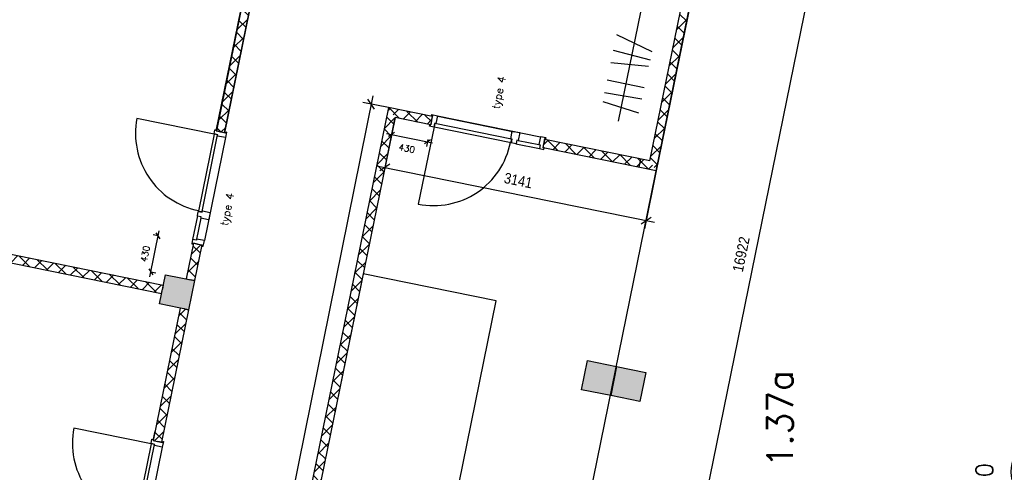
# Model space of a CAD drawing. Extents: x -84256 to 172857, y -58817 to 112048.
# Tile 19 of 90: x 15773 to 27372, y 15371 to 20707. Entities that reach past the tile are written whole.
import ezdxf
from ezdxf.enums import TextEntityAlignment as Align

# ---------------------------------------------------------------- set-up
doc = ezdxf.new("R2010")
doc.units = 0
doc.header["$LTSCALE"] = 50
doc.header["$MEASUREMENT"] = 0
doc.header["$PDMODE"] = 3
doc.header["$PDSIZE"] = 0.001
doc.layers.get('0').update_dxf_attribs({"linetype": 'CONTINUOUS'})
doc.layers.get('DEFPOINTS').update_dxf_attribs({"linetype": 'CONTINUOUS'})
for name, color, linetype in [('_DETAILNUMMERS', 4, 'CONTINUOUS'), ('_DETAILNUMMERSTEKST', 4, 'CONTINUOUS'), ('A--A22--_F123-', 9, 'CONTINUOUS'), ('A--A28--_F12--', 7, 'CONTINUOUS'), ('A--A28--_F123-', 9, 'CONTINUOUS'), ('A--L21--', 3, 'CONTINUOUS'), ('A--L21A2_ISOLATIE', 1, 'CONTINUOUS'), ('A--L22--', 7, 'CONTINUOUS'), ('A--L22--_F-2--', 7, 'CONTINUOUS'), ('A--L28--', 7, 'CONTINUOUS'), ('A--L28--_F12--', 7, 'CONTINUOUS'), ('A--L31--', 2, 'CONTINUOUS'), ('A--L32--', 7, 'CONTINUOUS'), ('A--L32--_F123-', 1, 'CONTINUOUS'), ('A--L32--_F123-DRAAIR', 7, 'CONTINUOUS'), ('A--M$1A-_F123-', 1, 'CONTINUOUS'), ('A--M1$A-_F123-', 1, 'CONTINUOUS'), ('A--T$1A-_F123-_R', 4, 'CONTINUOUS'), ('paternosterkasten', 2, 'CONTINUOUS'), ('roosters', 1, 'CONTINUOUS'), ('TEKSTKOZIJNMERK', 2, 'CONTINUOUS'), ('X--LR---_CP', 7, 'CONTINUOUS')]:
    doc.layers.add(name, color=color, linetype=linetype)
doc.layers.add('bruto vloeroppervlak', color=3, linetype='CONTINUOUS', plot=False)
doc.styles.add('ALFA-0_25', font='ROMANS')
doc.styles.add('B-01', font='SIMPLEX.SHX', dxfattribs={"width": 0.8, "height": 4.5})
doc.styles.add('HIEMSTRA', font='romans.shx')
doc.styles.get("Standard").update_dxf_attribs({"font": 'txt', "width": 0.9})
doc.dimstyles.new('1op2', dxfattribs={"dimscale": 30, "dimtxt": 2.5, "dimasz": 2, "dimexe": 2, "dimexo": 0, "dimgap": 2, "dimtad": 1, "dimdec": 0, "dimzin": 0, "dimdsep": 46, "dimtxsty": 'HIEMSTRA', "dimblk1": 'OBLIQUE', "dimblk2": 'OBLIQUE', "dimsah": 1, "dimcen": -3, "dimdle": 2, "dimclrd": 2, "dimclre": 2, "dimclrt": 3, "dimadec": 0, "dimazin": 0, "dimtfac": 1, "dimtdec": 0, "dimtofl": 0, "dimtmove": 2, "dimatfit": 3, "dimldrblk": 'OBLIQUE', "dimfxl": 1, "dimtvp": 0.833333, "dimtolj": 1, "dimtzin": 0, "dimarcsym": 0})
doc.dimstyles.new('STANDARD$0', dxfattribs={"dimscale": 50, "dimtxt": 2.5, "dimasz": 2, "dimexe": 2, "dimexo": 0, "dimgap": 2, "dimtad": 1, "dimdec": 0, "dimzin": 0, "dimdsep": 46, "dimtxsty": 'ALFA-0_25', "dimblk1": 'OBLIQUE', "dimblk2": 'OBLIQUE', "dimsah": 1, "dimcen": -3, "dimdle": 2, "dimclrd": 1, "dimclre": 1, "dimclrt": 2, "dimadec": 0, "dimazin": 0, "dimtfac": 0.666667, "dimtofl": 0, "dimtmove": 2, "dimatfit": 3, "dimldrblk": 'OBLIQUE', "dimfxl": 1, "dimtvp": 0.833333, "dimtolj": 1, "dimtzin": 0, "dimarcsym": 0})

# ---------------------------------------------------------------- blocks, each defined once
blk = doc.blocks.new('Q020437-')
at = {"layer": 'A--A28--_F12--', "color": 8}
for points in [[(-175, -175), (-175, 175), (175, 175)], [(-175, -175), (175, 175), (175, -175)]]:
    blk.add_solid(points, dxfattribs=at)
at = {"layer": 'A--L28--_F12--', "color": 3, "linetype": 'Continuous'}
blk.add_lwpolyline([(-175, -175), (-175, 175), (175, 175), (175, -175)], close=True, dxfattribs=at)
at = {"layer": 'X--LR---_CP'}
for p in [(-175, 0), (-175, 0), (175, 0)]:
    blk.add_point(p, dxfattribs=at)
blk = doc.blocks.new('dr_930type4')
at = {"layer": 'A--L32--_F123-', "color": 1}
for p, q in [((67, 0), (1307, 0)), ((1057, -94), (1307, -94)), ((1038, -139), (1322, -139))]:
    blk.add_line(p, q, dxfattribs=at)
at = {"layer": 'A--L32--_F123-'}
for points in [[(0, -9), (0, 0), (67, 0), (67, -94), (52, -94), (52, -139), (0, -139), (0, -121), (12, -121), (12, -9), (0, -9)], [(969, 0), (1055, 0), (1057, 0), (1057, -94), (1057, -94), (1040, -94), (1040, -137), (1038, -139), (986, -139), (984, -137), (984, -94), (969, -94), (967, -94), (967, 0)], [(1374, -9), (1374, 0), (1307, 0), (1307, -94), (1322, -94), (1322, -139), (1374, -139), (1374, -121), (1362, -121), (1362, -9), (1374, -9)], [(54, -96), (54, -136), (980, -136), (977, -96), (54, -96)]]:
    blk.add_lwpolyline(points, close=True, dxfattribs=at)
blk.add_point((1374, 0), dxfattribs=at)
blk.add_point((1374, 0), dxfattribs=at)
at = {"layer": 'A--L32--_F123-DRAAIR', "color": 1}
blk.add_lwpolyline([(54, -136), (54, -1066, 0.414214), (973, -136)], format="xyb", dxfattribs=at)
at = {"layer": 'X--LR---_CP', "color": 1, "linetype": 'Continuous'}
blk.add_point((0, 0), dxfattribs=at)
at = {"layer": 'X--LR---_CP', "color": 1}
blk.add_point((982, 0), dxfattribs=at)
blk = doc.blocks.new('A$C054531D9')
at = {"layer": 'A--L32--', "linetype": 'Continuous', "xscale": -1, "rotation": 258.4862903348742}
blk.add_blockref('dr_930type4', (136, 0), dxfattribs=at)
blk = doc.blocks.new('DETAILNR')
at = {"layer": '_DETAILNUMMERS'}
blk.add_circle((33, -23), 491, dxfattribs=at)
at = {"layer": 'X--LR---_CP'}
blk.add_point((0, 0), dxfattribs=at)
at = {"layer": '_DETAILNUMMERSTEKST', "style": 'ALFA-0_25'}
blk.add_attdef('DETAILNR', text='', height=200, rotation=90, dxfattribs=at).set_placement((-618, 224), align=Align.RIGHT)
blk = doc.blocks.new('_OBLIQUE')
at = {"color": 0, "linetype": 'ByBlock'}
blk.add_line((-0.5, -0.5), (0.5, 0.5), dxfattribs=at)
blk = doc.blocks.new('*D585')
at = {"layer": 'A--M$1A-_F123-', "color": 1, "linetype": 'Continuous', "lineweight": -2, "transparency": 16777216}
for p, q in [((26596, 1714), (29696, 16930)), ((29676, 16832), (29578, 16852)), ((26616, 1812), (26518, 1832))]:
    blk.add_line(p, q, dxfattribs=at)
at = {"layer": 'DEFPOINTS', "color": 0, "linetype": 'Continuous', "transparency": 16777216}
for p in [(29676, 16832), (29676, 16832), (26616, 1812)]:
    blk.add_point(p, dxfattribs=at)
at = {"layer": 'A--M$1A-_F123-', "color": 1, "linetype": 'Continuous', "lineweight": -2, "transparency": 16777216, "xscale": 100, "yscale": 100, "zscale": 100}
for p, rotation in [((29676, 16832), 78.48629033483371), ((26616, 1812), 258.4862903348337)]:
    blk.add_blockref('_OBLIQUE', p, dxfattribs=dict(at, rotation=rotation))
at = {"layer": 'A--M$1A-_F123-', "color": 2, "linetype": 'Continuous', "transparency": 16777216, "insert": (27987, 9354), "char_height": 125, "attachment_point": 5, "rotation": 78.4863, "style": 'ALFA-0_25'}
blk.add_mtext('\\A1;15329', dxfattribs=at)
blk = doc.blocks.new('*D587')
at = {"layer": 'A--M$1A-_F123-', "color": 1, "linetype": 'Continuous', "lineweight": -2, "transparency": 16777216}
for p, q in [((26106, 1814), (29206, 17030)), ((29186, 16932), (29088, 16952)), ((26126, 1912), (26028, 1931))]:
    blk.add_line(p, q, dxfattribs=at)
at = {"layer": 'DEFPOINTS', "color": 0, "linetype": 'Continuous', "transparency": 16777216}
for p in [(29186, 16932), (29186, 16932), (26126, 1912)]:
    blk.add_point(p, dxfattribs=at)
at = {"layer": 'A--M$1A-_F123-', "color": 1, "linetype": 'Continuous', "lineweight": -2, "transparency": 16777216, "xscale": 100, "yscale": 100, "zscale": 100}
for p, rotation in [((29186, 16932), 78.48629033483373), ((26126, 1912), 258.4862903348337)]:
    blk.add_blockref('_OBLIQUE', p, dxfattribs=dict(at, rotation=rotation))
at = {"layer": 'A--M$1A-_F123-', "color": 2, "linetype": 'Continuous', "transparency": 16777216, "insert": (27497, 9454), "char_height": 125, "attachment_point": 5, "rotation": 78.4863, "style": 'ALFA-0_25'}
blk.add_mtext('\\A1;156k+v', dxfattribs=at)
blk = doc.blocks.new('*D598')
at = {"layer": 'A--M1$A-_F123-', "color": 2, "linetype": 'Continuous', "lineweight": -2, "transparency": 16777216}
for p, q in [((17305, 17677), (17415, 18216)), ((17403, 18157), (17344, 18169)), ((17317, 17735), (17376, 17724))]:
    blk.add_line(p, q, dxfattribs=at)
at = {"layer": 'DEFPOINTS', "color": 0, "linetype": 'Continuous', "transparency": 16777216}
for p in [(17403, 18157), (17403, 18157), (17317, 17735)]:
    blk.add_point(p, dxfattribs=at)
at = {"layer": 'A--M1$A-_F123-', "color": 2, "linetype": 'Continuous', "lineweight": -2, "transparency": 16777216, "xscale": 60, "yscale": 60, "zscale": 60}
for p, rotation in [((17403, 18157), 78.4862903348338), ((17317, 17735), 258.4862903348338)]:
    blk.add_blockref('_OBLIQUE', p, dxfattribs=dict(at, rotation=rotation))
at = {"layer": 'A--M1$A-_F123-', "color": 3, "linetype": 'Continuous', "transparency": 16777216, "insert": (17252, 17946), "char_height": 75, "attachment_point": 5, "rotation": 78.4863, "style": 'HIEMSTRA'}
blk.add_mtext('\\A1;430', dxfattribs=at)
blk = doc.blocks.new('*U890')
at = {"layer": 'A--A22--_F123-', "linetype": 'Continuous'}
h = blk.add_hatch(dxfattribs=at)
h.set_pattern_fill('ALFAKRS', color=256, scale=120, style=0)
h.set_pattern_definition([(45, (-11990.92, -18641.31), (-84.8528, 84.8528), []), (135, (-11990.92, -18641.31), (-84.8528, -84.8528), [])])
h.paths.add_polyline_path([(0, 0), (10, 49), (5473, -1063), (5463, -1112), (5453, -1161), (-10, -49)])
at = {"layer": 'A--L22--_F-2--', "color": 2, "linetype": 'Continuous'}
for points in [[(0, 0), (-10, -49), (5453, -1161), (5463, -1112)], [(0, 0), (10, 49), (5473, -1063), (5463, -1112)]]:
    blk.add_lwpolyline(points, dxfattribs=at)
blk = doc.blocks.new('*U886')
at = {"layer": 'A--A22--_F123-', "linetype": 'Continuous'}
h = blk.add_hatch(dxfattribs=at)
h.set_pattern_fill('ALFAKRS', color=256, scale=120, style=0)
h.set_pattern_definition([(45, (-17712.88, -17297.72), (-84.8528, 84.8528), []), (135, (-17712.88, -17297.72), (-84.8528, -84.8528), [])])
h.paths.add_polyline_path([(0, 0), (49, -10), (-269, -1573), (-318, -1563), (-367, -1553), (-49, 10)])
at = {"layer": 'A--L22--_F-2--', "color": 2, "linetype": 'Continuous'}
for points in [[(0, 0), (-49, 10), (-367, -1553), (-318, -1563)], [(0, 0), (49, -10), (-269, -1573), (-318, -1563)]]:
    blk.add_lwpolyline(points, dxfattribs=at)
blk = doc.blocks.new('*U878')
at = {"layer": 'A--A22--_F123-', "linetype": 'Continuous'}
h = blk.add_hatch(dxfattribs=at)
h.set_pattern_fill('ALFAKRS', color=256, scale=120, style=0)
h.set_pattern_definition([(45, (-18935.47, -23299.59), (-84.8528, 84.8528), []), (135, (-18935.47, -23299.59), (-84.8528, -84.8528), [])])
h.paths.add_polyline_path([(0, 0), (49, -10), (-748, -3925), (-797, -3915), (-846, -3905), (-49, 10)])
at = {"layer": 'A--L22--_F-2--', "color": 2, "linetype": 'Continuous'}
for points in [[(0, 0), (-49, 10), (-846, -3905), (-797, -3915)], [(0, 0), (49, -10), (-748, -3925), (-797, -3915)]]:
    blk.add_lwpolyline(points, dxfattribs=at)
blk = doc.blocks.new('*U874')
at = {"layer": 'A--A22--_F123-', "linetype": 'Continuous'}
h = blk.add_hatch(dxfattribs=at)
h.set_pattern_fill('ALFAKRS', color=256, scale=120, style=0)
h.set_pattern_definition([(45, (-20625.77, -19515.61), (-84.8528, 84.8528), []), (135, (-20625.77, -19515.61), (-84.8528, -84.8528), [])])
h.paths.add_polyline_path([(0, 0), (-10, -49), (-431, 37), (-470, 96), (-509, 155), (10, 49)])
at = {"layer": 'A--L22--_F-2--', "color": 2, "linetype": 'Continuous'}
for points in [[(0, 0), (10, 49), (-509, 155), (-509, 155)], [(0, 0), (-10, -49), (-431, 37), (-431, 37)]]:
    blk.add_lwpolyline(points, dxfattribs=at)
blk = doc.blocks.new('*U870')
at = {"layer": 'A--A22--_F123-', "linetype": 'Continuous'}
h = blk.add_hatch(dxfattribs=at)
h.set_pattern_fill('ALFAKRS', color=256, scale=120, style=0)
h.set_pattern_definition([(45, (-20155.43, -19611.42), (-84.8528, 84.8528), []), (135, (-20155.43, -19611.42), (-84.8528, -84.8528), [])])
h.paths.add_polyline_path([(0, 0), (-39, 59), (-1183, -5556), (-1134, -5566), (-1085, -5576), (39, -59)])
at = {"layer": 'A--L22--_F-2--', "color": 2, "linetype": 'Continuous'}
for points in [[(-39, 59), (-39, 59), (-1183, -5556), (-1183, -5556)], [(39, -59), (39, -59), (-1085, -5576), (-1085, -5576)]]:
    blk.add_lwpolyline(points, dxfattribs=at)
blk = doc.blocks.new('*D618')
at = {"layer": 'A--M1$A-_F123-', "color": 2, "linetype": 'Continuous', "lineweight": -2, "transparency": 16777216}
for p, q in [((20160, 19382), (20142, 19296)), ((20095, 19367), (20634, 19257)), ((20581, 19296), (20564, 19211))]:
    blk.add_line(p, q, dxfattribs=at)
at = {"layer": 'DEFPOINTS', "color": 0, "linetype": 'Continuous', "transparency": 16777216}
for p in [(20160, 19382), (20576, 19269), (20581, 19296)]:
    blk.add_point(p, dxfattribs=at)
at = {"layer": 'A--M1$A-_F123-', "color": 2, "linetype": 'Continuous', "lineweight": -2, "transparency": 16777216, "xscale": 60, "yscale": 60, "zscale": 60}
for p, rotation in [((20154, 19355), 168.4862903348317), ((20576, 19269), 348.4862903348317)]:
    blk.add_blockref('_OBLIQUE', p, dxfattribs=dict(at, rotation=rotation))
at = {"layer": 'A--M1$A-_F123-', "color": 3, "linetype": 'Continuous', "transparency": 16777216, "insert": (20333, 19189), "char_height": 75, "attachment_point": 5, "rotation": 348.4863, "style": 'HIEMSTRA'}
blk.add_mtext('\\A1;430', dxfattribs=at)
blk = doc.blocks.new('*U869')
at = {"layer": 'A--A22--_F123-', "linetype": 'Continuous'}
h = blk.add_hatch(dxfattribs=at)
h.set_pattern_fill('ALFAKRS', color=256, scale=120, style=0)
h.set_pattern_definition([(45, (-23233.28, -18984.45), (-84.8528, 84.8528), []), (135, (-23233.28, -18984.45), (-84.8528, -84.8528), [])])
h.paths.add_polyline_path([(0, 0), (39, -59), (-1295, 213), (-1285, 262), (-1275, 311), (-39, 59)])
at = {"layer": 'A--L22--_F-2--', "color": 2, "linetype": 'Continuous'}
for points in [[(39, -59), (39, -59), (-1295, 213), (-1285, 262)], [(-39, 59), (-39, 59), (-1275, 311), (-1285, 262)]]:
    blk.add_lwpolyline(points, dxfattribs=at)
blk = doc.blocks.new('*U865')
at = {"layer": 'A--A22--_F123-', "linetype": 'Continuous'}
h = blk.add_hatch(dxfattribs=at)
h.set_pattern_fill('ALFAKRS', color=256, scale=120, style=0)
h.set_pattern_definition([(45, (-17868.57, -18062.03), (-84.8528, 84.8528), []), (135, (-17868.57, -18062.03), (-84.8528, -84.8528), [])])
h.paths.add_polyline_path([(0, 0), (49, -10), (-37, -431), (-86, -421), (-135, -411), (-49, 10)])
at = {"layer": 'A--L22--_F-2--', "color": 2, "linetype": 'Continuous'}
for points in [[(0, 0), (-49, 10), (-135, -411), (-86, -421)], [(0, 0), (49, -10), (-37, -431), (-86, -421)]]:
    blk.add_lwpolyline(points, dxfattribs=at)
blk = doc.blocks.new('*U861')
at = {"layer": 'A--A22--_F123-', "linetype": 'Continuous'}
h = blk.add_hatch(dxfattribs=at)
h.set_pattern_fill('ALFAKRS', color=256, scale=120, style=0)
h.set_pattern_definition([(45, (-23896.05, -22238.08), (-84.8528, 84.8528), []), (135, (-23896.05, -22238.08), (-84.8528, -84.8528), [])])
h.paths.add_polyline_path([(0, 0), (49, -10), (-624, -3313), (-663, -3254), (-702, -3195), (-49, 10)])
at = {"layer": 'A--L22--_F-2--', "color": 2, "linetype": 'Continuous'}
for points in [[(0, 0), (-49, 10), (-702, -3195), (-702, -3195)], [(0, 0), (49, -10), (-624, -3313), (-624, -3313)]]:
    blk.add_lwpolyline(points, dxfattribs=at)
blk = doc.blocks.new('*D1344')
at = {"layer": 'bruto vloeroppervlak', "color": 1, "lineweight": -2, "transparency": 16777216}
for p, q in [((19933, 19810), (17165, 6112)), ((20116, 19670), (19815, 19731)), ((17388, 6169), (17087, 6230))]:
    blk.add_line(p, q, dxfattribs=at)
at = {"layer": 'DEFPOINTS', "color": 0, "transparency": 16777216}
for p in [(20116, 19670), (17185, 6210), (17388, 6169)]:
    blk.add_point(p, dxfattribs=at)
at = {"layer": 'bruto vloeroppervlak', "color": 1, "lineweight": -2, "transparency": 16777216, "xscale": 100, "yscale": 100, "zscale": 100}
for p, rotation in [((19913, 19712), 78.57614571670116), ((17185, 6210), 258.5761457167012)]:
    blk.add_blockref('_OBLIQUE', p, dxfattribs=dict(at, rotation=rotation))
at = {"layer": 'bruto vloeroppervlak', "color": 2, "transparency": 16777216, "insert": (18389, 12993), "char_height": 125, "attachment_point": 5, "rotation": 78.5761}
blk.add_mtext('\\A1;13774', dxfattribs=at)
blk = doc.blocks.new('*D1345')
at = {"layer": 'bruto vloeroppervlak', "color": 1, "lineweight": -2, "transparency": 16777216}
for p, q in [((20194, 19552), (20055, 18867)), ((19977, 18985), (23251, 18318)), ((23272, 18925), (23133, 18240))]:
    blk.add_line(p, q, dxfattribs=at)
at = {"layer": 'DEFPOINTS', "color": 0, "transparency": 16777216}
for p in [(20194, 19552), (23272, 18925), (23153, 18338)]:
    blk.add_point(p, dxfattribs=at)
at = {"layer": 'bruto vloeroppervlak', "color": 1, "lineweight": -2, "transparency": 16777216, "xscale": 100, "yscale": 100, "zscale": 100}
for p, rotation in [((20075, 18965), 168.4862903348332), ((23153, 18338), 348.4862903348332)]:
    blk.add_blockref('_OBLIQUE', p, dxfattribs=dict(at, rotation=rotation))
at = {"layer": 'bruto vloeroppervlak', "color": 2, "transparency": 16777216, "insert": (21646, 18811), "char_height": 125, "attachment_point": 5, "rotation": 348.4863}
blk.add_mtext('\\A1;3141', dxfattribs=at)
blk = doc.blocks.new('*D1346')
at = {"layer": 'bruto vloeroppervlak', "color": 1, "lineweight": -2, "transparency": 16777216}
for p, q in [((24808, 26466), (26218, 26179)), ((26140, 26297), (22723, 9520)), ((21431, 9885), (22841, 9598))]:
    blk.add_line(p, q, dxfattribs=at)
at = {"layer": 'DEFPOINTS', "color": 0, "transparency": 16777216}
for p in [(24808, 26466), (21431, 9885), (22743, 9618)]:
    blk.add_point(p, dxfattribs=at)
at = {"layer": 'bruto vloeroppervlak', "color": 1, "lineweight": -2, "transparency": 16777216, "xscale": 100, "yscale": 100, "zscale": 100}
for p, rotation in [((26120, 26199), 78.48629033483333), ((22743, 9618), 258.4862903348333)]:
    blk.add_blockref('_OBLIQUE', p, dxfattribs=dict(at, rotation=rotation))
at = {"layer": 'bruto vloeroppervlak', "color": 2, "transparency": 16777216, "insert": (24272, 17941), "char_height": 125, "attachment_point": 5, "rotation": 78.4863}
blk.add_mtext('\\A1;16922', dxfattribs=at)

msp = doc.modelspace()

# ---------------------------------------------------------------- hatches: boundary and pattern name
at = {"layer": 'A--A28--_F123-'}
msp.add_hatch(color=53, dxfattribs=at).paths.add_polyline_path([(22804.6, 16617.8), (23147.6, 16547.9), (23077.7, 16205), (22734.8, 16274.8)])

# ---------------------------------------------------------------- linework, layer by layer
at = {"color": 4, "linetype": 'Continuous', "ltscale": 2}
msp.add_line((21430.7, 9884.9), (24808.3, 26466.1), dxfattribs=at)
at = {"layer": 'A--A28--_F12--', "color": 8}
for points in [[(17761.9, 17287.7), (17418.9, 17357.6), (17488.8, 17700.6)], [(17761.9, 17287.7), (17418.9, 17357.6), (17488.8, 17700.6)], [(17761.9, 17287.7), (17488.8, 17700.6), (17831.7, 17630.7)], [(17761.9, 17287.7), (17488.8, 17700.6), (17831.7, 17630.7)], [(22391.8, 16344.6), (22461.6, 16687.5), (22804.6, 16617.8)], [(22391.8, 16344.6), (22461.6, 16687.5), (22804.6, 16617.8)], [(22391.8, 16344.6), (22804.6, 16617.8), (22734.8, 16274.8)], [(22391.8, 16344.6), (22804.6, 16617.8), (22734.8, 16274.8)]]:
    msp.add_solid(points, dxfattribs=at)
at = {"layer": 'A--L22--_F-2--', "color": 2, "linetype": 'Continuous'}
for p, q in [((18089, 19394.8), (18886.5, 23309.6)), ((18187, 19374.9), (18984.5, 23289.6)), ((23303.9, 21863.3), (22824.9, 19511.6)), ((22803, 20531.5), (23221.2, 20329.9)), ((22765.7, 20348.5), (23201.8, 20234.8)), ((22736, 20202.5), (23181.4, 20159.2)), ((22694.3, 19997.9), (23130.4, 19909.1)), ((22663.8, 19848.2), (23102.9, 19773.7)), ((22642.6, 19743.9), (23060.7, 19607.3)), ((23087.8, 19065.1), (23067.9, 18967.1)), ((17349.4, 15763.8), (17368.1, 15855.7))]:
    msp.add_line(p, q, dxfattribs=at).dxf.unprotected_set("ltscale", 0)
at = {"layer": 'A--L28--_F12--', "color": 3, "linetype": 'Continuous'}
for points in [[(17761.9, 17287.7), (17418.9, 17357.6), (17488.8, 17700.6), (17831.7, 17630.7)], [(17761.9, 17287.7), (17418.9, 17357.6), (17488.8, 17700.6), (17831.7, 17630.7)], [(22391.8, 16344.6), (22461.6, 16687.5), (22804.6, 16617.8), (22734.8, 16274.8)], [(22391.8, 16344.6), (22461.6, 16687.5), (22804.6, 16617.8), (22734.8, 16274.8)], [(22804.6, 16617.8), (23147.6, 16547.9), (23077.7, 16205), (22734.8, 16274.8)]]:
    msp.add_lwpolyline(points, close=True, dxfattribs=at)
at = {"layer": 'A--L31--', "linetype": 'Continuous'}
for p, q in [((18187, 19374.9), (18089, 19394.8)), ((17819.6, 18072), (17917.6, 18052))]:
    msp.add_line(p, q, dxfattribs=at)
at = {"layer": 'paternosterkasten'}
msp.add_lwpolyline([(18940.8, 13399.7), (20508.6, 13080.3), (21386.9, 17391.8), (19819.1, 17711.1)], close=True, dxfattribs=at)
at = {"layer": 'roosters', "linetype": 'Continuous'}
msp.add_line((20700.5, 19568.2), (21596.1, 19385.8), dxfattribs=at)
at = {"layer": 'X--LR---_CP'}
for p in [(17660.3, 17665.6), (17660.3, 17665.6), (17590.4, 17322.7), (17590.4, 17322.7), (17590.4, 17322.7), (17590.4, 17322.7)]:
    msp.add_point(p, dxfattribs=at)

# ---------------------------------------------------------------- block references
at = {"layer": 'A--L21--', "linetype": 'Continuous'}
msp.add_blockref('*U861', (23896.1, 22238.1), dxfattribs=at)
at = {"layer": 'A--L21A2_ISOLATIE', "linetype": 'Continuous', "ltscale": 10}
ref = msp.add_blockref('DETAILNR', (27911.1, 15399.1), dxfattribs=dict(at, rotation=359.4938626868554))
ref.add_attrib('DETAILNR', 'hD10', dxfattribs={"layer": '_DETAILNUMMERSTEKST', "height": 200, "rotation": 89.49386, "style": 'ALFA-0_25'}).set_placement((27238.7, 15481.5), align=Align.RIGHT)
at = {"layer": 'A--L22--', "linetype": 'Continuous'}
for name, p in [('*U878', (18935.5, 23299.6)), ('*U870', (20155.4, 19611.4)), ('*U874', (20625.8, 19515.6)), ('*U869', (23233.3, 18984.5)), ('*U890', (11990.9, 18641.3)), ('*U865', (17868.6, 18062)), ('*U886', (17712.9, 17297.7))]:
    msp.add_blockref(name, p, dxfattribs=at)
at = {"layer": 'A--L28--', "linetype": 'Continuous'}
for p, rotation in [((17625.3, 17494.2), 78.48629033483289), ((17625.3, 17494.2), 78.486290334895), ((22598.2, 16481.2), 348.5036505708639), ((22598.2, 16481.2), 348.5036505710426)]:
    msp.add_blockref('Q020437-', p, dxfattribs=dict(at, rotation=rotation))
at = {"layer": 'roosters', "linetype": 'Continuous', "xscale": -1}
for p, rotation in [((20574.9, 19462.2), 246.9725806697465), ((18084.7, 19435.7), 156.972580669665), ((17341.2, 15785.8), 156.9725806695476)]:
    msp.add_blockref('A$C054531D9', p, dxfattribs=dict(at, rotation=rotation))

# ---------------------------------------------------------------- texts
at = {"layer": 'A--T$1A-_F123-_R', "style": 'ALFA-0_25'}
msp.add_text('1.37a', height=300, rotation=90, dxfattribs=at).set_placement((24878.9, 15430.5))
at = {"layer": 'TEKSTKOZIJNMERK', "style": 'B-01'}
for p in [(21421.8, 19647.1), (18222.6, 18271.9)]:
    msp.add_text('type 4', height=90, rotation=78.48629, dxfattribs=at).set_placement(p)

# ---------------------------------------------------------------- dimensions: what is measured, and where the dimension line sits
at = {"layer": 'A--M$1A-_F123-', "linetype": 'Continuous'}
dim = msp.add_aligned_dim(p1=(26126.1, 1911.5), p2=(29185.8, 16932), distance=0, text='156k+v', dimstyle='STANDARD$0', dxfattribs=at)
dim.commit()
dim.dimension.update_dxf_attribs({"geometry": '*D587', "text_midpoint": (27496.7, 9454.2)})
dim = msp.add_aligned_dim(p1=(26616, 1811.7), p2=(29675.7, 16832.2), distance=0, dimstyle='STANDARD$0', dxfattribs=at)
dim.commit()
dim.dimension.update_dxf_attribs({"geometry": '*D585', "text_midpoint": (27986.7, 9354.4)})
at = {"layer": 'A--M1$A-_F123-', "linetype": 'Continuous'}
for base, p1, p2, angle, picture, middle in [((20575.6, 19269.4), (20159.7, 19381.7), (20581, 19295.9), 348.48629, '*D618', (20332.6, 19189.4)), ((17403.1, 18156.8), (17317.3, 17735.5), (17403.1, 18156.8), 78.48629, '*D598', (17252.4, 17946.2))]:
    dim = msp.add_linear_dim(base=base, p1=p1, p2=p2, angle=angle, dimstyle='1op2', dxfattribs=at)
    dim.commit()
    dim.dimension.update_dxf_attribs({"geometry": picture, "text_midpoint": middle, "dimtype": 161})
at = {"layer": 'bruto vloeroppervlak'}
for p1, p2, distance, picture, middle in [((24808.3, 26466.1), (21430.7, 9884.9), 1338.9, '*D1346', (24272.2, 17940.7)), ((20116.4, 19670.4), (17388.2, 6169.1), -207.8, '*D1344', (18389.4, 12993.1)), ((20194.4, 19552.4), (23272.3, 18925.5), -599.6, '*D1345', (21646.1, 18810.7))]:
    dim = msp.add_aligned_dim(p1=p1, p2=p2, distance=distance, dimstyle='STANDARD$0', override={"dimtxsty": 'Standard'}, dxfattribs=at)
    dim.commit()
    dim.dimension.update_dxf_attribs({"geometry": picture, "text_midpoint": middle})

doc.saveas('drawing.dxf')
